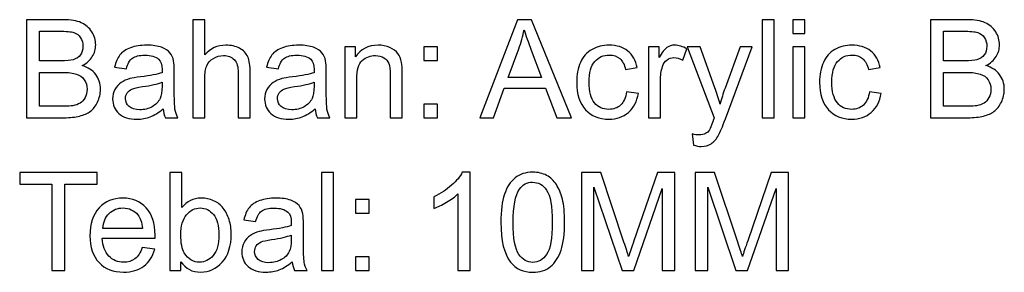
# Model space of a CAD drawing. Header units: millimetres. Extents: x -325 to 1028, y -317 to 152.
# Tile 2 of 3: x 380 to 691, y 12 to 92. Entities that reach past the tile are written whole.
import ezdxf

# ---------------------------------------------------------------- set-up
doc = ezdxf.new("R2010")
doc.units = ezdxf.units.MM
doc.header["$MEASUREMENT"] = 0
doc.layers.add('VISIBLE', color=7, linetype='Continuous')

msp = doc.modelspace()

# ---------------------------------------------------------------- linework, layer by layer
at = {"layer": 'VISIBLE', "color": 250}
for points, knots in [([(382.2889, 61.0877), (382.2889, 61.0877), (382.2889, 91.9789), (382.2889, 91.9789), (382.2889, 91.9789), (393.8803, 91.9789), (393.8803, 91.9789), (396.2388, 91.9789), (398.13, 91.6697), (399.5609, 91.0441), (400.9847, 90.4185), (402.0993, 89.4549), (402.9046, 88.1534), (403.7172, 86.8591), (404.1198, 85.5001), (404.1198, 84.0763), (404.1198, 82.7604), (403.7603, 81.5164), (403.0484, 80.3515), (402.3365, 79.1867), (401.2579, 78.2447), (399.8126, 77.5256), (401.6822, 76.9791), (403.1203, 76.0443), (404.1198, 74.7212), (405.1265, 73.4053), (405.6299, 71.845), (405.6299, 70.0473), (405.6299, 68.5948), (405.3207, 67.2501), (404.7095, 66.0061), (404.0983, 64.7621), (403.3432, 63.8058), (402.4444, 63.1299), (401.5456, 62.4611), (400.4166, 61.9506), (399.0648, 61.6054), (397.7057, 61.2603), (396.0447, 61.0877), (394.0744, 61.0877), (394.0744, 61.0877), (382.2889, 61.0877), (382.2889, 61.0877)], [0, 0, 0, 0, 0.07142857, 0.07142857, 0.07142857, 0.14285714, 0.14285714, 0.14285714, 0.21428571, 0.21428571, 0.21428571, 0.28571429, 0.28571429, 0.28571429, 0.35714286, 0.35714286, 0.35714286, 0.42857143, 0.42857143, 0.42857143, 0.5, 0.5, 0.5, 0.57142857, 0.57142857, 0.57142857, 0.64285714, 0.64285714, 0.64285714, 0.71428571, 0.71428571, 0.71428571, 0.78571429, 0.78571429, 0.78571429, 0.85714286, 0.85714286, 0.85714286, 0.92857143, 0.92857143, 0.92857143, 1, 1, 1, 1]), ([(434.7593, 61.0877), (434.7593, 61.0877), (434.7593, 91.9789), (434.7593, 91.9789), (434.7593, 91.9789), (438.556, 91.9789), (438.556, 91.9789), (438.556, 91.9789), (438.556, 80.8621), (438.556, 80.8621), (440.3177, 82.9258), (442.5396, 83.9541), (445.2289, 83.9541), (446.8756, 83.9541), (448.3066, 83.6305), (449.529, 82.9761), (450.7442, 82.3218), (451.6143, 81.423), (452.1392, 80.2724), (452.6641, 79.1219), (452.923, 77.4465), (452.923, 75.2605), (452.923, 75.2605), (452.923, 61.0877), (452.923, 61.0877), (452.923, 61.0877), (449.1263, 61.0877), (449.1263, 61.0877), (449.1263, 61.0877), (449.1263, 75.2462), (449.1263, 75.2462), (449.1263, 77.1373), (448.7164, 78.5179), (447.9039, 79.3808), (447.0841, 80.2437), (445.9336, 80.6751), (444.438, 80.6751), (443.3234, 80.6751), (442.2736, 80.3875), (441.2885, 79.805), (440.3033, 79.2226), (439.6058, 78.4316), (439.1816, 77.4321), (438.7645, 76.4398), (438.556, 75.0664), (438.556, 73.3119), (438.556, 73.3119), (438.556, 61.0877), (438.556, 61.0877), (438.556, 61.0877), (434.7593, 61.0877), (434.7593, 61.0877)], [0, 0, 0, 0, 0.05882353, 0.05882353, 0.05882353, 0.11764706, 0.11764706, 0.11764706, 0.17647059, 0.17647059, 0.17647059, 0.23529412, 0.23529412, 0.23529412, 0.29411765, 0.29411765, 0.29411765, 0.35294118, 0.35294118, 0.35294118, 0.41176471, 0.41176471, 0.41176471, 0.47058824, 0.47058824, 0.47058824, 0.52941176, 0.52941176, 0.52941176, 0.58823529, 0.58823529, 0.58823529, 0.64705882, 0.64705882, 0.64705882, 0.70588235, 0.70588235, 0.70588235, 0.76470588, 0.76470588, 0.76470588, 0.82352941, 0.82352941, 0.82352941, 0.88235294, 0.88235294, 0.88235294, 0.94117647, 0.94117647, 0.94117647, 1, 1, 1, 1]), ([(525.4267, 61.0877), (525.4267, 61.0877), (537.2769, 91.9789), (537.2769, 91.9789), (537.2769, 91.9789), (541.7711, 91.9789), (541.7711, 91.9789), (541.7711, 91.9789), (554.3476, 61.0877), (554.3476, 61.0877), (554.3476, 61.0877), (549.6952, 61.0877), (549.6952, 61.0877), (549.6952, 61.0877), (546.1215, 70.45), (546.1215, 70.45), (546.1215, 70.45), (533.1135, 70.45), (533.1135, 70.45), (533.1135, 70.45), (529.7627, 61.0877), (529.7627, 61.0877), (529.7627, 61.0877), (525.4267, 61.0877), (525.4267, 61.0877)], [0, 0, 0, 0, 0.125, 0.125, 0.125, 0.25, 0.25, 0.25, 0.375, 0.375, 0.375, 0.5, 0.5, 0.5, 0.625, 0.625, 0.625, 0.75, 0.75, 0.75, 0.875, 0.875, 0.875, 1, 1, 1, 1]), ([(614.5409, 61.0877), (614.5409, 61.0877), (614.5409, 91.9789), (614.5409, 91.9789), (614.5409, 91.9789), (618.3376, 91.9789), (618.3376, 91.9789), (618.3376, 91.9789), (618.3376, 61.0877), (618.3376, 61.0877), (618.3376, 61.0877), (614.5409, 61.0877), (614.5409, 61.0877)], [0, 0, 0, 0, 0.25, 0.25, 0.25, 0.5, 0.5, 0.5, 0.75, 0.75, 0.75, 1, 1, 1, 1]), ([(624.2124, 87.6645), (624.2124, 87.6645), (624.2124, 91.9789), (624.2124, 91.9789), (624.2124, 91.9789), (628.0091, 91.9789), (628.0091, 91.9789), (628.0091, 91.9789), (628.0091, 87.6645), (628.0091, 87.6645), (628.0091, 87.6645), (624.2124, 87.6645), (624.2124, 87.6645)], [0, 0, 0, 0, 0.25, 0.25, 0.25, 0.5, 0.5, 0.5, 0.75, 0.75, 0.75, 1, 1, 1, 1]), ([(667.6586, 61.0877), (667.6586, 61.0877), (667.6586, 91.9789), (667.6586, 91.9789), (667.6586, 91.9789), (679.25, 91.9789), (679.25, 91.9789), (681.6085, 91.9789), (683.4997, 91.6697), (684.9306, 91.0441), (686.3544, 90.4185), (687.469, 89.4549), (688.2743, 88.1534), (689.0869, 86.8591), (689.4895, 85.5001), (689.4895, 84.0763), (689.4895, 82.7604), (689.13, 81.5164), (688.4181, 80.3515), (687.7062, 79.1867), (686.6276, 78.2447), (685.1823, 77.5256), (687.0519, 76.9791), (688.49, 76.0443), (689.4895, 74.7212), (690.4962, 73.4053), (690.9996, 71.845), (690.9996, 70.0473), (690.9996, 68.5948), (690.6904, 67.2501), (690.0792, 66.0061), (689.468, 64.7621), (688.7129, 63.8058), (687.8141, 63.1299), (686.9153, 62.4611), (685.7863, 61.9506), (684.4345, 61.6054), (683.0754, 61.2603), (681.4144, 61.0877), (679.4441, 61.0877), (679.4441, 61.0877), (667.6586, 61.0877), (667.6586, 61.0877)], [0, 0, 0, 0, 0.07142857, 0.07142857, 0.07142857, 0.14285714, 0.14285714, 0.14285714, 0.21428571, 0.21428571, 0.21428571, 0.28571429, 0.28571429, 0.28571429, 0.35714286, 0.35714286, 0.35714286, 0.42857143, 0.42857143, 0.42857143, 0.5, 0.5, 0.5, 0.57142857, 0.57142857, 0.57142857, 0.64285714, 0.64285714, 0.64285714, 0.71428571, 0.71428571, 0.71428571, 0.78571429, 0.78571429, 0.78571429, 0.85714286, 0.85714286, 0.85714286, 0.92857143, 0.92857143, 0.92857143, 1, 1, 1, 1]), ([(386.3876, 78.9925), (386.3876, 78.9925), (393.0678, 78.9925), (393.0678, 78.9925), (394.8798, 78.9925), (396.1813, 79.1147), (396.9651, 79.352), (398.0078, 79.6612), (398.7915, 80.179), (399.3165, 80.898), (399.8414, 81.6171), (400.1074, 82.5159), (400.1074, 83.6017), (400.1074, 84.63), (399.8629, 85.536), (399.3668, 86.3126), (398.8778, 87.0964), (398.1731, 87.6357), (397.2599, 87.9233), (396.3467, 88.211), (394.7791, 88.3548), (392.5644, 88.3548), (392.5644, 88.3548), (386.3876, 88.3548), (386.3876, 88.3548), (386.3876, 88.3548), (386.3876, 78.9925), (386.3876, 78.9925)], [0, 0, 0, 0, 0.11111111, 0.11111111, 0.11111111, 0.22222222, 0.22222222, 0.22222222, 0.33333333, 0.33333333, 0.33333333, 0.44444444, 0.44444444, 0.44444444, 0.55555556, 0.55555556, 0.55555556, 0.66666667, 0.66666667, 0.66666667, 0.77777778, 0.77777778, 0.77777778, 0.88888889, 0.88888889, 0.88888889, 1, 1, 1, 1]), ([(534.3144, 73.7721), (534.3144, 73.7721), (544.8415, 73.7721), (544.8415, 73.7721), (544.8415, 73.7721), (541.6201, 82.3362), (541.6201, 82.3362), (540.6494, 84.9392), (539.9159, 87.0892), (539.4054, 88.7862), (538.9811, 86.7728), (538.4131, 84.7954), (537.7012, 82.8395), (537.7012, 82.8395), (534.3144, 73.7721), (534.3144, 73.7721)], [0, 0, 0, 0, 0.2, 0.2, 0.2, 0.4, 0.4, 0.4, 0.6, 0.6, 0.6, 0.8, 0.8, 0.8, 1, 1, 1, 1]), ([(671.7573, 78.9925), (671.7573, 78.9925), (678.4375, 78.9925), (678.4375, 78.9925), (680.2495, 78.9925), (681.551, 79.1147), (682.3348, 79.352), (683.3775, 79.6612), (684.1612, 80.179), (684.6862, 80.898), (685.2111, 81.6171), (685.4771, 82.5159), (685.4771, 83.6017), (685.4771, 84.63), (685.2326, 85.536), (684.7365, 86.3126), (684.2475, 87.0964), (683.5428, 87.6357), (682.6296, 87.9233), (681.7164, 88.211), (680.1488, 88.3548), (677.9341, 88.3548), (677.9341, 88.3548), (671.7573, 88.3548), (671.7573, 88.3548), (671.7573, 88.3548), (671.7573, 78.9925), (671.7573, 78.9925)], [0, 0, 0, 0, 0.11111111, 0.11111111, 0.11111111, 0.22222222, 0.22222222, 0.22222222, 0.33333333, 0.33333333, 0.33333333, 0.44444444, 0.44444444, 0.44444444, 0.55555556, 0.55555556, 0.55555556, 0.66666667, 0.66666667, 0.66666667, 0.77777778, 0.77777778, 0.77777778, 0.88888889, 0.88888889, 0.88888889, 1, 1, 1, 1]), ([(425.3899, 63.8921), (423.9805, 62.6912), (422.6214, 61.8499), (421.3199, 61.3538), (420.0184, 60.8576), (418.6234, 60.6131), (417.1278, 60.6131), (414.6686, 60.6131), (412.7774, 61.2099), (411.4543, 62.4108), (410.1312, 63.6044), (409.4697, 65.1361), (409.4697, 66.9984), (409.4697, 68.0914), (409.7214, 69.0909), (410.2175, 69.997), (410.7209, 70.903), (411.3752, 71.6221), (412.1806, 72.1685), (412.9931, 72.715), (413.8991, 73.1321), (414.913, 73.4125), (415.6609, 73.6067), (416.7898, 73.7936), (418.2927, 73.9806), (421.3559, 74.3401), (423.621, 74.7788), (425.0663, 75.2821), (425.0807, 75.7998), (425.0879, 76.1306), (425.0879, 76.2672), (425.0879, 77.806), (424.7283, 78.8918), (424.0092, 79.5246), (423.0385, 80.3803), (421.5932, 80.8046), (419.6805, 80.8046), (417.89, 80.8046), (416.5669, 80.4882), (415.7184, 79.8626), (414.8627, 79.237), (414.2371, 78.1296), (413.8272, 76.5333), (413.8272, 76.5333), (410.1168, 77.051), (410.1168, 77.051), (410.4548, 78.6402), (411.0085, 79.9273), (411.7851, 80.9052), (412.5617, 81.8832), (413.6834, 82.631), (415.1503, 83.1631), (416.61, 83.688), (418.3142, 83.9541), (420.2413, 83.9541), (422.1541, 83.9541), (423.7144, 83.7312), (424.9153, 83.2781), (426.1089, 82.8251), (426.9934, 82.2643), (427.5543, 81.5811), (428.1151, 80.898), (428.5106, 80.0352), (428.7407, 78.9925), (428.863, 78.3453), (428.9277, 77.1804), (428.9277, 75.505), (428.9277, 75.505), (428.9277, 70.4715), (428.9277, 70.4715), (428.9277, 66.9553), (429.0068, 64.7334), (429.165, 63.7914), (429.316, 62.8494), (429.6324, 61.9506), (430.0926, 61.0877), (430.0926, 61.0877), (426.1233, 61.0877), (426.1233, 61.0877), (425.7422, 61.8859), (425.4977, 62.8207), (425.3899, 63.8921)], [0, 0, 0, 0, 0.03703704, 0.03703704, 0.03703704, 0.07407407, 0.07407407, 0.07407407, 0.11111111, 0.11111111, 0.11111111, 0.14814815, 0.14814815, 0.14814815, 0.18518519, 0.18518519, 0.18518519, 0.22222222, 0.22222222, 0.22222222, 0.25925926, 0.25925926, 0.25925926, 0.2962963, 0.2962963, 0.2962963, 0.33333333, 0.33333333, 0.33333333, 0.37037037, 0.37037037, 0.37037037, 0.40740741, 0.40740741, 0.40740741, 0.44444444, 0.44444444, 0.44444444, 0.48148148, 0.48148148, 0.48148148, 0.51851852, 0.51851852, 0.51851852, 0.55555556, 0.55555556, 0.55555556, 0.59259259, 0.59259259, 0.59259259, 0.62962963, 0.62962963, 0.62962963, 0.66666667, 0.66666667, 0.66666667, 0.7037037, 0.7037037, 0.7037037, 0.74074074, 0.74074074, 0.74074074, 0.77777778, 0.77777778, 0.77777778, 0.81481481, 0.81481481, 0.81481481, 0.85185185, 0.85185185, 0.85185185, 0.88888889, 0.88888889, 0.88888889, 0.92592593, 0.92592593, 0.92592593, 0.96296296, 0.96296296, 0.96296296, 1, 1, 1, 1]), ([(473.3805, 63.8921), (471.9711, 62.6912), (470.612, 61.8499), (469.3105, 61.3538), (468.009, 60.8576), (466.614, 60.6131), (465.1184, 60.6131), (462.6592, 60.6131), (460.768, 61.2099), (459.4449, 62.4108), (458.1218, 63.6044), (457.4603, 65.1361), (457.4603, 66.9984), (457.4603, 68.0914), (457.712, 69.0909), (458.2081, 69.997), (458.7115, 70.903), (459.3658, 71.6221), (460.1712, 72.1685), (460.9837, 72.715), (461.8897, 73.1321), (462.9036, 73.4125), (463.6515, 73.6067), (464.7804, 73.7936), (466.2833, 73.9806), (469.3465, 74.3401), (471.6116, 74.7788), (473.0569, 75.2821), (473.0713, 75.7998), (473.0785, 76.1306), (473.0785, 76.2672), (473.0785, 77.806), (472.7189, 78.8918), (471.9998, 79.5246), (471.0291, 80.3803), (469.5838, 80.8046), (467.6711, 80.8046), (465.8806, 80.8046), (464.5575, 80.4882), (463.709, 79.8626), (462.8533, 79.237), (462.2277, 78.1296), (461.8178, 76.5333), (461.8178, 76.5333), (458.1074, 77.051), (458.1074, 77.051), (458.4454, 78.6402), (458.9991, 79.9273), (459.7757, 80.9052), (460.5523, 81.8832), (461.674, 82.631), (463.1409, 83.1631), (464.6006, 83.688), (466.3048, 83.9541), (468.2319, 83.9541), (470.1447, 83.9541), (471.705, 83.7312), (472.9059, 83.2781), (474.0995, 82.8251), (474.984, 82.2643), (475.5449, 81.5811), (476.1057, 80.898), (476.5012, 80.0352), (476.7313, 78.9925), (476.8536, 78.3453), (476.9183, 77.1804), (476.9183, 75.505), (476.9183, 75.505), (476.9183, 70.4715), (476.9183, 70.4715), (476.9183, 66.9553), (476.9974, 64.7334), (477.1556, 63.7914), (477.3066, 62.8494), (477.623, 61.9506), (478.0832, 61.0877), (478.0832, 61.0877), (474.1139, 61.0877), (474.1139, 61.0877), (473.7328, 61.8859), (473.4883, 62.8207), (473.3805, 63.8921)], [0, 0, 0, 0, 0.03703704, 0.03703704, 0.03703704, 0.07407407, 0.07407407, 0.07407407, 0.11111111, 0.11111111, 0.11111111, 0.14814815, 0.14814815, 0.14814815, 0.18518519, 0.18518519, 0.18518519, 0.22222222, 0.22222222, 0.22222222, 0.25925926, 0.25925926, 0.25925926, 0.2962963, 0.2962963, 0.2962963, 0.33333333, 0.33333333, 0.33333333, 0.37037037, 0.37037037, 0.37037037, 0.40740741, 0.40740741, 0.40740741, 0.44444444, 0.44444444, 0.44444444, 0.48148148, 0.48148148, 0.48148148, 0.51851852, 0.51851852, 0.51851852, 0.55555556, 0.55555556, 0.55555556, 0.59259259, 0.59259259, 0.59259259, 0.62962963, 0.62962963, 0.62962963, 0.66666667, 0.66666667, 0.66666667, 0.7037037, 0.7037037, 0.7037037, 0.74074074, 0.74074074, 0.74074074, 0.77777778, 0.77777778, 0.77777778, 0.81481481, 0.81481481, 0.81481481, 0.85185185, 0.85185185, 0.85185185, 0.88888889, 0.88888889, 0.88888889, 0.92592593, 0.92592593, 0.92592593, 0.96296296, 0.96296296, 0.96296296, 1, 1, 1, 1]), ([(482.7499, 61.0877), (482.7499, 61.0877), (482.7499, 83.4795), (482.7499, 83.4795), (482.7499, 83.4795), (486.1583, 83.4795), (486.1583, 83.4795), (486.1583, 83.4795), (486.1583, 80.3012), (486.1583, 80.3012), (487.7978, 82.7388), (490.1707, 83.9541), (493.2699, 83.9541), (494.6217, 83.9541), (495.8585, 83.7096), (496.9875, 83.2278), (498.1164, 82.746), (498.9649, 82.1061), (499.5258, 81.3223), (500.0866, 80.5385), (500.4821, 79.6037), (500.705, 78.5251), (500.8417, 77.8204), (500.9136, 76.5908), (500.9136, 74.8363), (500.9136, 74.8363), (500.9136, 61.0877), (500.9136, 61.0877), (500.9136, 61.0877), (497.1169, 61.0877), (497.1169, 61.0877), (497.1169, 61.0877), (497.1169, 74.6925), (497.1169, 74.6925), (497.1169, 76.2385), (496.9731, 77.3962), (496.6783, 78.1584), (496.3834, 78.9206), (495.8585, 79.5318), (495.1107, 79.992), (494.3629, 80.445), (493.4784, 80.6751), (492.4717, 80.6751), (490.861, 80.6751), (489.4732, 80.1646), (488.3011, 79.1363), (487.129, 78.1152), (486.5466, 76.1666), (486.5466, 73.3047), (486.5466, 73.3047), (486.5466, 61.0877), (486.5466, 61.0877), (486.5466, 61.0877), (482.7499, 61.0877), (482.7499, 61.0877)], [0, 0, 0, 0, 0.05555556, 0.05555556, 0.05555556, 0.11111111, 0.11111111, 0.11111111, 0.16666667, 0.16666667, 0.16666667, 0.22222222, 0.22222222, 0.22222222, 0.27777778, 0.27777778, 0.27777778, 0.33333333, 0.33333333, 0.33333333, 0.38888889, 0.38888889, 0.38888889, 0.44444444, 0.44444444, 0.44444444, 0.5, 0.5, 0.5, 0.55555556, 0.55555556, 0.55555556, 0.61111111, 0.61111111, 0.61111111, 0.66666667, 0.66666667, 0.66666667, 0.72222222, 0.72222222, 0.72222222, 0.77777778, 0.77777778, 0.77777778, 0.83333333, 0.83333333, 0.83333333, 0.88888889, 0.88888889, 0.88888889, 0.94444444, 0.94444444, 0.94444444, 1, 1, 1, 1]), ([(571.7419, 69.2851), (571.7419, 69.2851), (575.4523, 68.7673), (575.4523, 68.7673), (575.0424, 66.2147), (574.0069, 64.2228), (572.3315, 62.7775), (570.6561, 61.3322), (568.5923, 60.6131), (566.1547, 60.6131), (563.0987, 60.6131), (560.6394, 61.6126), (558.7842, 63.6116), (556.9219, 65.6106), (555.9943, 68.4725), (555.9943, 72.1973), (555.9943, 74.6134), (556.3969, 76.7202), (557.1951, 78.5323), (557.9933, 80.3372), (559.2085, 81.6962), (560.848, 82.595), (562.4803, 83.5011), (564.2564, 83.9541), (566.1835, 83.9541), (568.6067, 83.9541), (570.5985, 83.3429), (572.1373, 82.1133), (573.6833, 80.8837), (574.6757, 79.1363), (575.1071, 76.8784), (575.1071, 76.8784), (571.4399, 76.3176), (571.4399, 76.3176), (571.0875, 77.8204), (570.4691, 78.9494), (569.5703, 79.7116), (568.6786, 80.4666), (567.6, 80.8477), (566.3345, 80.8477), (564.4217, 80.8477), (562.8686, 80.1646), (561.6677, 78.7984), (560.4741, 77.4249), (559.8772, 75.2677), (559.8772, 72.3052), (559.8772, 69.2995), (560.4525, 67.1207), (561.603, 65.7616), (562.7607, 64.4026), (564.2635, 63.7195), (566.1116, 63.7195), (567.6072, 63.7195), (568.8512, 64.1725), (569.8435, 65.0857), (570.843, 65.9917), (571.4758, 67.3939), (571.7419, 69.2851)], [0, 0, 0, 0, 0.05263158, 0.05263158, 0.05263158, 0.10526316, 0.10526316, 0.10526316, 0.15789474, 0.15789474, 0.15789474, 0.21052632, 0.21052632, 0.21052632, 0.26315789, 0.26315789, 0.26315789, 0.31578947, 0.31578947, 0.31578947, 0.36842105, 0.36842105, 0.36842105, 0.42105263, 0.42105263, 0.42105263, 0.47368421, 0.47368421, 0.47368421, 0.52631579, 0.52631579, 0.52631579, 0.57894737, 0.57894737, 0.57894737, 0.63157895, 0.63157895, 0.63157895, 0.68421053, 0.68421053, 0.68421053, 0.73684211, 0.73684211, 0.73684211, 0.78947368, 0.78947368, 0.78947368, 0.84210526, 0.84210526, 0.84210526, 0.89473684, 0.89473684, 0.89473684, 0.94736842, 0.94736842, 0.94736842, 1, 1, 1, 1]), ([(578.645, 61.0877), (578.645, 61.0877), (578.645, 83.4795), (578.645, 83.4795), (578.645, 83.4795), (582.0534, 83.4795), (582.0534, 83.4795), (582.0534, 83.4795), (582.0534, 80.0495), (582.0534, 80.0495), (582.9234, 81.6387), (583.7288, 82.6885), (584.4694, 83.1919), (585.2101, 83.7024), (586.0226, 83.9541), (586.9071, 83.9541), (588.187, 83.9541), (589.4885, 83.5514), (590.8116, 82.7532), (590.8116, 82.7532), (589.4598, 79.2514), (589.4598, 79.2514), (588.5393, 79.7691), (587.6189, 80.028), (586.6985, 80.028), (585.8716, 80.028), (585.131, 79.7763), (584.4766, 79.2801), (583.8223, 78.784), (583.3549, 78.0937), (583.0744, 77.2092), (582.6502, 75.8646), (582.4416, 74.3905), (582.4416, 72.7869), (582.4416, 72.7869), (582.4416, 61.0877), (582.4416, 61.0877), (582.4416, 61.0877), (578.645, 61.0877), (578.645, 61.0877)], [0, 0, 0, 0, 0.07692308, 0.07692308, 0.07692308, 0.15384615, 0.15384615, 0.15384615, 0.23076923, 0.23076923, 0.23076923, 0.30769231, 0.30769231, 0.30769231, 0.38461538, 0.38461538, 0.38461538, 0.46153846, 0.46153846, 0.46153846, 0.53846154, 0.53846154, 0.53846154, 0.61538462, 0.61538462, 0.61538462, 0.69230769, 0.69230769, 0.69230769, 0.76923077, 0.76923077, 0.76923077, 0.84615385, 0.84615385, 0.84615385, 0.92307692, 0.92307692, 0.92307692, 1, 1, 1, 1]), ([(648.4235, 69.2851), (648.4235, 69.2851), (652.1339, 68.7673), (652.1339, 68.7673), (651.724, 66.2147), (650.6885, 64.2228), (649.0131, 62.7775), (647.3377, 61.3322), (645.2739, 60.6131), (642.8363, 60.6131), (639.7803, 60.6131), (637.321, 61.6126), (635.4658, 63.6116), (633.6035, 65.6106), (632.6759, 68.4725), (632.6759, 72.1973), (632.6759, 74.6134), (633.0785, 76.7202), (633.8767, 78.5323), (634.6749, 80.3372), (635.8901, 81.6962), (637.5296, 82.595), (639.1619, 83.5011), (640.938, 83.9541), (642.8651, 83.9541), (645.2883, 83.9541), (647.2801, 83.3429), (648.8189, 82.1133), (650.3649, 80.8837), (651.3573, 79.1363), (651.7887, 76.8784), (651.7887, 76.8784), (648.1215, 76.3176), (648.1215, 76.3176), (647.7691, 77.8204), (647.1507, 78.9494), (646.2519, 79.7116), (645.3602, 80.4666), (644.2816, 80.8477), (643.0161, 80.8477), (641.1033, 80.8477), (639.5502, 80.1646), (638.3493, 78.7984), (637.1557, 77.4249), (636.5588, 75.2677), (636.5588, 72.3052), (636.5588, 69.2995), (637.1341, 67.1207), (638.2846, 65.7616), (639.4423, 64.4026), (640.9451, 63.7195), (642.7932, 63.7195), (644.2888, 63.7195), (645.5328, 64.1725), (646.5251, 65.0857), (647.5246, 65.9917), (648.1574, 67.3939), (648.4235, 69.2851)], [0, 0, 0, 0, 0.05263158, 0.05263158, 0.05263158, 0.10526316, 0.10526316, 0.10526316, 0.15789474, 0.15789474, 0.15789474, 0.21052632, 0.21052632, 0.21052632, 0.26315789, 0.26315789, 0.26315789, 0.31578947, 0.31578947, 0.31578947, 0.36842105, 0.36842105, 0.36842105, 0.42105263, 0.42105263, 0.42105263, 0.47368421, 0.47368421, 0.47368421, 0.52631579, 0.52631579, 0.52631579, 0.57894737, 0.57894737, 0.57894737, 0.63157895, 0.63157895, 0.63157895, 0.68421053, 0.68421053, 0.68421053, 0.73684211, 0.73684211, 0.73684211, 0.78947368, 0.78947368, 0.78947368, 0.84210526, 0.84210526, 0.84210526, 0.89473684, 0.89473684, 0.89473684, 0.94736842, 0.94736842, 0.94736842, 1, 1, 1, 1]), ([(507.7807, 79.1651), (507.7807, 79.1651), (507.7807, 83.4795), (507.7807, 83.4795), (507.7807, 83.4795), (512.0951, 83.4795), (512.0951, 83.4795), (512.0951, 83.4795), (512.0951, 79.1651), (512.0951, 79.1651), (512.0951, 79.1651), (507.7807, 79.1651), (507.7807, 79.1651)], [0, 0, 0, 0, 0.25, 0.25, 0.25, 0.5, 0.5, 0.5, 0.75, 0.75, 0.75, 1, 1, 1, 1]), ([(592.8825, 52.4805), (592.8825, 52.4805), (592.4511, 55.9895), (592.4511, 55.9895), (593.2852, 55.7666), (594.0043, 55.6515), (594.6227, 55.6515), (595.4712, 55.6515), (596.1471, 55.7954), (596.6505, 56.0758), (597.161, 56.3562), (597.5781, 56.7517), (597.9016, 57.2551), (598.1389, 57.6362), (598.5272, 58.5782), (599.0593, 60.0882), (599.1312, 60.2967), (599.2391, 60.6059), (599.3973, 61.0158), (599.3973, 61.0158), (590.8979, 83.4795), (590.8979, 83.4795), (590.8979, 83.4795), (594.9535, 83.4795), (594.9535, 83.4795), (594.9535, 83.4795), (599.6274, 70.5506), (599.6274, 70.5506), (600.2386, 68.9184), (600.7779, 67.1926), (601.2597, 65.3805), (601.6983, 67.0847), (602.216, 68.7673), (602.8201, 70.4212), (602.8201, 70.4212), (607.5947, 83.4795), (607.5947, 83.4795), (607.5947, 83.4795), (611.3842, 83.4795), (611.3842, 83.4795), (611.3842, 83.4795), (602.9207, 60.6994), (602.9207, 60.6994), (602.0075, 58.2474), (601.2956, 56.5648), (600.7851, 55.6372), (600.1092, 54.3932), (599.3326, 53.48), (598.4625, 52.8975), (597.5852, 52.3151), (596.5426, 52.0274), (595.3346, 52.0274), (594.6011, 52.0274), (593.7814, 52.1784), (592.8825, 52.4805)], [0, 0, 0, 0, 0.05555556, 0.05555556, 0.05555556, 0.11111111, 0.11111111, 0.11111111, 0.16666667, 0.16666667, 0.16666667, 0.22222222, 0.22222222, 0.22222222, 0.27777778, 0.27777778, 0.27777778, 0.33333333, 0.33333333, 0.33333333, 0.38888889, 0.38888889, 0.38888889, 0.44444444, 0.44444444, 0.44444444, 0.5, 0.5, 0.5, 0.55555556, 0.55555556, 0.55555556, 0.61111111, 0.61111111, 0.61111111, 0.66666667, 0.66666667, 0.66666667, 0.72222222, 0.72222222, 0.72222222, 0.77777778, 0.77777778, 0.77777778, 0.83333333, 0.83333333, 0.83333333, 0.88888889, 0.88888889, 0.88888889, 0.94444444, 0.94444444, 0.94444444, 1, 1, 1, 1]), ([(624.2124, 61.0877), (624.2124, 61.0877), (624.2124, 83.4795), (624.2124, 83.4795), (624.2124, 83.4795), (628.0091, 83.4795), (628.0091, 83.4795), (628.0091, 83.4795), (628.0091, 61.0877), (628.0091, 61.0877), (628.0091, 61.0877), (624.2124, 61.0877), (624.2124, 61.0877)], [0, 0, 0, 0, 0.25, 0.25, 0.25, 0.5, 0.5, 0.5, 0.75, 0.75, 0.75, 1, 1, 1, 1]), ([(386.3876, 64.7118), (386.3876, 64.7118), (394.0816, 64.7118), (394.0816, 64.7118), (395.4047, 64.7118), (396.3323, 64.7621), (396.8716, 64.8628), (397.8064, 65.0282), (398.5974, 65.3086), (399.2302, 65.7041), (399.8629, 66.0996), (400.3807, 66.6749), (400.7905, 67.4299), (401.2004, 68.1849), (401.4018, 69.055), (401.4018, 70.0401), (401.4018, 71.1978), (401.1069, 72.1973), (400.5101, 73.053), (399.9205, 73.9087), (399.1007, 74.5055), (398.0509, 74.8507), (397.0082, 75.1958), (395.4982, 75.3684), (393.5351, 75.3684), (393.5351, 75.3684), (386.3876, 75.3684), (386.3876, 75.3684), (386.3876, 75.3684), (386.3876, 64.7118), (386.3876, 64.7118)], [0, 0, 0, 0, 0.1, 0.1, 0.1, 0.2, 0.2, 0.2, 0.3, 0.3, 0.3, 0.4, 0.4, 0.4, 0.5, 0.5, 0.5, 0.6, 0.6, 0.6, 0.7, 0.7, 0.7, 0.8, 0.8, 0.8, 0.9, 0.9, 0.9, 1, 1, 1, 1]), ([(671.7573, 64.7118), (671.7573, 64.7118), (679.4513, 64.7118), (679.4513, 64.7118), (680.7744, 64.7118), (681.702, 64.7621), (682.2413, 64.8628), (683.1761, 65.0282), (683.9671, 65.3086), (684.5999, 65.7041), (685.2326, 66.0996), (685.7504, 66.6749), (686.1602, 67.4299), (686.5701, 68.1849), (686.7715, 69.055), (686.7715, 70.0401), (686.7715, 71.1978), (686.4766, 72.1973), (685.8798, 73.053), (685.2902, 73.9087), (684.4704, 74.5055), (683.4206, 74.8507), (682.3779, 75.1958), (680.8679, 75.3684), (678.9048, 75.3684), (678.9048, 75.3684), (671.7573, 75.3684), (671.7573, 75.3684), (671.7573, 75.3684), (671.7573, 64.7118), (671.7573, 64.7118)], [0, 0, 0, 0, 0.1, 0.1, 0.1, 0.2, 0.2, 0.2, 0.3, 0.3, 0.3, 0.4, 0.4, 0.4, 0.5, 0.5, 0.5, 0.6, 0.6, 0.6, 0.7, 0.7, 0.7, 0.8, 0.8, 0.8, 0.9, 0.9, 0.9, 1, 1, 1, 1]), ([(425.0879, 72.3052), (423.7072, 71.7443), (421.6363, 71.2697), (418.8751, 70.8814), (417.3075, 70.6585), (416.2002, 70.4068), (415.553, 70.1264), (414.9058, 69.846), (414.4097, 69.4361), (414.0573, 68.904), (413.705, 68.3647), (413.5252, 67.7678), (413.5252, 67.1063), (413.5252, 66.1068), (413.9063, 65.2655), (414.6757, 64.5968), (415.4451, 63.928), (416.5669, 63.5901), (418.041, 63.5901), (419.5007, 63.5901), (420.8022, 63.9064), (421.9455, 64.5464), (423.0817, 65.1792), (423.923, 66.0493), (424.4551, 67.1494), (424.8649, 68.0051), (425.0663, 69.2635), (425.0663, 70.9246), (425.0663, 70.9246), (425.0879, 72.3052), (425.0879, 72.3052)], [0, 0, 0, 0, 0.1, 0.1, 0.1, 0.2, 0.2, 0.2, 0.3, 0.3, 0.3, 0.4, 0.4, 0.4, 0.5, 0.5, 0.5, 0.6, 0.6, 0.6, 0.7, 0.7, 0.7, 0.8, 0.8, 0.8, 0.9, 0.9, 0.9, 1, 1, 1, 1]), ([(473.0785, 72.3052), (471.6978, 71.7443), (469.6269, 71.2697), (466.8657, 70.8814), (465.2981, 70.6585), (464.1908, 70.4068), (463.5436, 70.1264), (462.8964, 69.846), (462.4003, 69.4361), (462.0479, 68.904), (461.6956, 68.3647), (461.5158, 67.7678), (461.5158, 67.1063), (461.5158, 66.1068), (461.8969, 65.2655), (462.6663, 64.5968), (463.4357, 63.928), (464.5575, 63.5901), (466.0316, 63.5901), (467.4913, 63.5901), (468.7928, 63.9064), (469.9361, 64.5464), (471.0723, 65.1792), (471.9136, 66.0493), (472.4457, 67.1494), (472.8555, 68.0051), (473.0569, 69.2635), (473.0569, 70.9246), (473.0569, 70.9246), (473.0785, 72.3052), (473.0785, 72.3052)], [0, 0, 0, 0, 0.1, 0.1, 0.1, 0.2, 0.2, 0.2, 0.3, 0.3, 0.3, 0.4, 0.4, 0.4, 0.5, 0.5, 0.5, 0.6, 0.6, 0.6, 0.7, 0.7, 0.7, 0.8, 0.8, 0.8, 0.9, 0.9, 0.9, 1, 1, 1, 1]), ([(507.7807, 61.0877), (507.7807, 61.0877), (507.7807, 65.4021), (507.7807, 65.4021), (507.7807, 65.4021), (512.0951, 65.4021), (512.0951, 65.4021), (512.0951, 65.4021), (512.0951, 61.0877), (512.0951, 61.0877), (512.0951, 61.0877), (507.7807, 61.0877), (507.7807, 61.0877)], [0, 0, 0, 0, 0.25, 0.25, 0.25, 0.5, 0.5, 0.5, 0.75, 0.75, 0.75, 1, 1, 1, 1]), ([(390.3137, 12.8885), (390.3137, 12.8885), (390.3137, 40.1556), (390.3137, 40.1556), (390.3137, 40.1556), (380.1317, 40.1556), (380.1317, 40.1556), (380.1317, 40.1556), (380.1317, 43.7797), (380.1317, 43.7797), (380.1317, 43.7797), (404.5944, 43.7797), (404.5944, 43.7797), (404.5944, 43.7797), (404.5944, 40.1556), (404.5944, 40.1556), (404.5944, 40.1556), (394.4124, 40.1556), (394.4124, 40.1556), (394.4124, 40.1556), (394.4124, 12.8885), (394.4124, 12.8885), (394.4124, 12.8885), (390.3137, 12.8885), (390.3137, 12.8885)], [0, 0, 0, 0, 0.125, 0.125, 0.125, 0.25, 0.25, 0.25, 0.375, 0.375, 0.375, 0.5, 0.5, 0.5, 0.625, 0.625, 0.625, 0.75, 0.75, 0.75, 0.875, 0.875, 0.875, 1, 1, 1, 1]), ([(431.049, 12.8885), (431.049, 12.8885), (427.5112, 12.8885), (427.5112, 12.8885), (427.5112, 12.8885), (427.5112, 43.7797), (427.5112, 43.7797), (427.5112, 43.7797), (431.3078, 43.7797), (431.3078, 43.7797), (431.3078, 43.7797), (431.3078, 32.7564), (431.3078, 32.7564), (432.9114, 34.7554), (434.9535, 35.7549), (437.4415, 35.7549), (438.8149, 35.7549), (440.1236, 35.4816), (441.3532, 34.9279), (442.5828, 34.3743), (443.5895, 33.5905), (444.3877, 32.591), (445.1787, 31.5843), (445.8043, 30.3762), (446.2501, 28.9597), (446.7031, 27.5503), (446.926, 26.0331), (446.926, 24.4224), (446.926, 20.5969), (445.9768, 17.6344), (444.0857, 15.5491), (442.1874, 13.4566), (439.9151, 12.4139), (437.2617, 12.4139), (434.6228, 12.4139), (432.5518, 13.5141), (431.049, 15.7072), (431.049, 15.7072), (431.049, 12.8885), (431.049, 12.8885)], [0, 0, 0, 0, 0.07692308, 0.07692308, 0.07692308, 0.15384615, 0.15384615, 0.15384615, 0.23076923, 0.23076923, 0.23076923, 0.30769231, 0.30769231, 0.30769231, 0.38461538, 0.38461538, 0.38461538, 0.46153846, 0.46153846, 0.46153846, 0.53846154, 0.53846154, 0.53846154, 0.61538462, 0.61538462, 0.61538462, 0.69230769, 0.69230769, 0.69230769, 0.76923077, 0.76923077, 0.76923077, 0.84615385, 0.84615385, 0.84615385, 0.92307692, 0.92307692, 0.92307692, 1, 1, 1, 1]), ([(475.4586, 12.8885), (475.4586, 12.8885), (475.4586, 43.7797), (475.4586, 43.7797), (475.4586, 43.7797), (479.2553, 43.7797), (479.2553, 43.7797), (479.2553, 43.7797), (479.2553, 12.8885), (479.2553, 12.8885), (479.2553, 12.8885), (475.4586, 12.8885), (475.4586, 12.8885)], [0, 0, 0, 0, 0.25, 0.25, 0.25, 0.5, 0.5, 0.5, 0.75, 0.75, 0.75, 1, 1, 1, 1]), ([(522.306, 12.8885), (522.306, 12.8885), (518.5093, 12.8885), (518.5093, 12.8885), (518.5093, 12.8885), (518.5093, 37.0636), (518.5093, 37.0636), (517.5961, 36.1863), (516.3953, 35.3162), (514.914, 34.4462), (513.4327, 33.5761), (512.0952, 32.9217), (510.916, 32.4903), (510.916, 32.4903), (510.916, 36.1576), (510.916, 36.1576), (513.0372, 37.1499), (514.8924, 38.3579), (516.4816, 39.7817), (518.0707, 41.1982), (519.1996, 42.5716), (519.8612, 43.9091), (519.8612, 43.9091), (522.306, 43.9091), (522.306, 43.9091), (522.306, 43.9091), (522.306, 12.8885), (522.306, 12.8885)], [0, 0, 0, 0, 0.11111111, 0.11111111, 0.11111111, 0.22222222, 0.22222222, 0.22222222, 0.33333333, 0.33333333, 0.33333333, 0.44444444, 0.44444444, 0.44444444, 0.55555556, 0.55555556, 0.55555556, 0.66666667, 0.66666667, 0.66666667, 0.77777778, 0.77777778, 0.77777778, 0.88888889, 0.88888889, 0.88888889, 1, 1, 1, 1]), ([(532.0638, 28.1327), (532.0638, 31.7784), (532.4377, 34.7266), (533.1855, 36.9557), (533.9405, 39.192), (535.0551, 40.9106), (536.5364, 42.1114), (538.0104, 43.3123), (539.8728, 43.9091), (542.1163, 43.9091), (543.7702, 43.9091), (545.2227, 43.5783), (546.4811, 42.9096), (547.7323, 42.2409), (548.7677, 41.2773), (549.5731, 40.0189), (550.3784, 38.7678), (551.0112, 37.2362), (551.4714, 35.4313), (551.9388, 33.6264), (552.1689, 31.1888), (552.1689, 28.1327), (552.1689, 24.5086), (551.795, 21.5748), (551.0543, 19.3457), (550.3137, 17.1094), (549.1992, 15.3909), (547.7179, 14.1828), (546.2438, 12.9748), (544.3742, 12.3708), (542.1163, 12.3708), (539.1466, 12.3708), (536.8096, 13.4278), (535.1126, 15.5491), (533.0776, 18.1377), (532.0638, 22.3299), (532.0638, 28.1327)], [0, 0, 0, 0, 0.08333333, 0.08333333, 0.08333333, 0.16666667, 0.16666667, 0.16666667, 0.25, 0.25, 0.25, 0.33333333, 0.33333333, 0.33333333, 0.41666667, 0.41666667, 0.41666667, 0.5, 0.5, 0.5, 0.58333333, 0.58333333, 0.58333333, 0.66666667, 0.66666667, 0.66666667, 0.75, 0.75, 0.75, 0.83333333, 0.83333333, 0.83333333, 0.91666667, 0.91666667, 0.91666667, 1, 1, 1, 1]), ([(557.4828, 12.8885), (557.4828, 12.8885), (557.4828, 43.7797), (557.4828, 43.7797), (557.4828, 43.7797), (563.6093, 43.7797), (563.6093, 43.7797), (563.6093, 43.7797), (570.915, 21.9128), (570.915, 21.9128), (571.5909, 19.8778), (572.0799, 18.3534), (572.3891, 17.3395), (572.7414, 18.4613), (573.2951, 20.1151), (574.043, 22.2939), (574.043, 22.2939), (581.4781, 43.7797), (581.4781, 43.7797), (581.4781, 43.7797), (586.9502, 43.7797), (586.9502, 43.7797), (586.9502, 43.7797), (586.9502, 12.8885), (586.9502, 12.8885), (586.9502, 12.8885), (583.0241, 12.8885), (583.0241, 12.8885), (583.0241, 12.8885), (583.0241, 38.7318), (583.0241, 38.7318), (583.0241, 38.7318), (574.007, 12.8885), (574.007, 12.8885), (574.007, 12.8885), (570.3254, 12.8885), (570.3254, 12.8885), (570.3254, 12.8885), (561.4089, 39.2064), (561.4089, 39.2064), (561.4089, 39.2064), (561.4089, 12.8885), (561.4089, 12.8885), (561.4089, 12.8885), (557.4828, 12.8885), (557.4828, 12.8885)], [0, 0, 0, 0, 0.06666667, 0.06666667, 0.06666667, 0.13333333, 0.13333333, 0.13333333, 0.2, 0.2, 0.2, 0.26666667, 0.26666667, 0.26666667, 0.33333333, 0.33333333, 0.33333333, 0.4, 0.4, 0.4, 0.46666667, 0.46666667, 0.46666667, 0.53333333, 0.53333333, 0.53333333, 0.6, 0.6, 0.6, 0.66666667, 0.66666667, 0.66666667, 0.73333333, 0.73333333, 0.73333333, 0.8, 0.8, 0.8, 0.86666667, 0.86666667, 0.86666667, 0.93333333, 0.93333333, 0.93333333, 1, 1, 1, 1]), ([(593.4218, 12.8885), (593.4218, 12.8885), (593.4218, 43.7797), (593.4218, 43.7797), (593.4218, 43.7797), (599.5483, 43.7797), (599.5483, 43.7797), (599.5483, 43.7797), (606.854, 21.9128), (606.854, 21.9128), (607.5299, 19.8778), (608.0189, 18.3534), (608.3281, 17.3395), (608.6804, 18.4613), (609.2341, 20.1151), (609.982, 22.2939), (609.982, 22.2939), (617.4171, 43.7797), (617.4171, 43.7797), (617.4171, 43.7797), (622.8892, 43.7797), (622.8892, 43.7797), (622.8892, 43.7797), (622.8892, 12.8885), (622.8892, 12.8885), (622.8892, 12.8885), (618.9631, 12.8885), (618.9631, 12.8885), (618.9631, 12.8885), (618.9631, 38.7318), (618.9631, 38.7318), (618.9631, 38.7318), (609.946, 12.8885), (609.946, 12.8885), (609.946, 12.8885), (606.2644, 12.8885), (606.2644, 12.8885), (606.2644, 12.8885), (597.3479, 39.2064), (597.3479, 39.2064), (597.3479, 39.2064), (597.3479, 12.8885), (597.3479, 12.8885), (597.3479, 12.8885), (593.4218, 12.8885), (593.4218, 12.8885)], [0, 0, 0, 0, 0.06666667, 0.06666667, 0.06666667, 0.13333333, 0.13333333, 0.13333333, 0.2, 0.2, 0.2, 0.26666667, 0.26666667, 0.26666667, 0.33333333, 0.33333333, 0.33333333, 0.4, 0.4, 0.4, 0.46666667, 0.46666667, 0.46666667, 0.53333333, 0.53333333, 0.53333333, 0.6, 0.6, 0.6, 0.66666667, 0.66666667, 0.66666667, 0.73333333, 0.73333333, 0.73333333, 0.8, 0.8, 0.8, 0.86666667, 0.86666667, 0.86666667, 0.93333333, 0.93333333, 0.93333333, 1, 1, 1, 1]), ([(535.9467, 28.1184), (535.9467, 23.0346), (536.5364, 19.6549), (537.7228, 17.9867), (538.9093, 16.3113), (540.3762, 15.4771), (542.1163, 15.4771), (543.8565, 15.4771), (545.3234, 16.3185), (546.5098, 17.9939), (547.6963, 19.6765), (548.2859, 23.0489), (548.2859, 28.1184), (548.2859, 33.2022), (547.6963, 36.5818), (546.5098, 38.25), (545.3306, 39.9255), (543.8493, 40.7596), (542.0732, 40.7596), (540.333, 40.7596), (538.938, 40.0189), (537.8954, 38.5449), (536.5939, 36.6681), (535.9467, 33.1878), (535.9467, 28.1184)], [0, 0, 0, 0, 0.125, 0.125, 0.125, 0.25, 0.25, 0.25, 0.375, 0.375, 0.375, 0.5, 0.5, 0.5, 0.625, 0.625, 0.625, 0.75, 0.75, 0.75, 0.875, 0.875, 0.875, 1, 1, 1, 1]), ([(418.832, 20.1367), (418.832, 20.1367), (422.7581, 19.619), (422.7581, 19.619), (422.1469, 17.3395), (421.0036, 15.5634), (419.3354, 14.3051), (417.6671, 13.0467), (415.5387, 12.4139), (412.9429, 12.4139), (409.6783, 12.4139), (407.0896, 13.4206), (405.1769, 15.434), (403.2642, 17.4402), (402.3078, 20.2661), (402.3078, 23.8974), (402.3078, 27.651), (403.2714, 30.5704), (405.2057, 32.6413), (407.14, 34.7194), (409.6495, 35.7549), (412.7343, 35.7549), (415.7185, 35.7549), (418.1561, 34.741), (420.0472, 32.706), (421.9384, 30.6711), (422.8876, 27.8092), (422.8876, 24.1203), (422.8876, 23.8974), (422.8804, 23.5595), (422.866, 23.1137), (422.866, 23.1137), (406.1908, 23.1137), (406.1908, 23.1137), (406.3346, 20.6616), (407.0249, 18.7777), (408.2761, 17.4762), (409.5201, 16.1746), (411.0805, 15.5203), (412.9429, 15.5203), (414.3307, 15.5203), (415.5171, 15.887), (416.4951, 16.6205), (417.4802, 17.3539), (418.2568, 18.526), (418.832, 20.1367)], [0, 0, 0, 0, 0.06666667, 0.06666667, 0.06666667, 0.13333333, 0.13333333, 0.13333333, 0.2, 0.2, 0.2, 0.26666667, 0.26666667, 0.26666667, 0.33333333, 0.33333333, 0.33333333, 0.4, 0.4, 0.4, 0.46666667, 0.46666667, 0.46666667, 0.53333333, 0.53333333, 0.53333333, 0.6, 0.6, 0.6, 0.66666667, 0.66666667, 0.66666667, 0.73333333, 0.73333333, 0.73333333, 0.8, 0.8, 0.8, 0.86666667, 0.86666667, 0.86666667, 0.93333333, 0.93333333, 0.93333333, 1, 1, 1, 1]), ([(466.1755, 15.6929), (464.7661, 14.492), (463.407, 13.6507), (462.1055, 13.1546), (460.804, 12.6584), (459.409, 12.4139), (457.9134, 12.4139), (455.4542, 12.4139), (453.563, 13.0107), (452.2399, 14.2116), (450.9168, 15.4052), (450.2553, 16.9369), (450.2553, 18.7992), (450.2553, 19.8922), (450.507, 20.8917), (451.0031, 21.7978), (451.5065, 22.7038), (452.1608, 23.4229), (452.9662, 23.9693), (453.7787, 24.5158), (454.6847, 24.9329), (455.6986, 25.2133), (456.4465, 25.4075), (457.5754, 25.5944), (459.0783, 25.7814), (462.1415, 26.1409), (464.4066, 26.5796), (465.8519, 27.0829), (465.8663, 27.6006), (465.8735, 27.9314), (465.8735, 28.068), (465.8735, 29.6068), (465.5139, 30.6926), (464.7948, 31.3254), (463.8241, 32.1811), (462.3788, 32.6054), (460.4661, 32.6054), (458.6756, 32.6054), (457.3525, 32.289), (456.504, 31.6634), (455.6483, 31.0378), (455.0227, 29.9304), (454.6128, 28.3341), (454.6128, 28.3341), (450.9024, 28.8518), (450.9024, 28.8518), (451.2404, 30.441), (451.7941, 31.7281), (452.5707, 32.706), (453.3473, 33.684), (454.469, 34.4318), (455.9359, 34.9639), (457.3956, 35.4888), (459.0998, 35.7549), (461.0269, 35.7549), (462.9397, 35.7549), (464.5, 35.532), (465.7009, 35.0789), (466.8945, 34.6259), (467.779, 34.0651), (468.3399, 33.3819), (468.9007, 32.6988), (469.2962, 31.836), (469.5263, 30.7933), (469.6486, 30.1461), (469.7133, 28.9812), (469.7133, 27.3058), (469.7133, 27.3058), (469.7133, 22.2723), (469.7133, 22.2723), (469.7133, 18.7561), (469.7924, 16.5342), (469.9506, 15.5922), (470.1016, 14.6502), (470.418, 13.7514), (470.8782, 12.8885), (470.8782, 12.8885), (466.9089, 12.8885), (466.9089, 12.8885), (466.5278, 13.6867), (466.2833, 14.6215), (466.1755, 15.6929)], [0, 0, 0, 0, 0.03703704, 0.03703704, 0.03703704, 0.07407407, 0.07407407, 0.07407407, 0.11111111, 0.11111111, 0.11111111, 0.14814815, 0.14814815, 0.14814815, 0.18518519, 0.18518519, 0.18518519, 0.22222222, 0.22222222, 0.22222222, 0.25925926, 0.25925926, 0.25925926, 0.2962963, 0.2962963, 0.2962963, 0.33333333, 0.33333333, 0.33333333, 0.37037037, 0.37037037, 0.37037037, 0.40740741, 0.40740741, 0.40740741, 0.44444444, 0.44444444, 0.44444444, 0.48148148, 0.48148148, 0.48148148, 0.51851852, 0.51851852, 0.51851852, 0.55555556, 0.55555556, 0.55555556, 0.59259259, 0.59259259, 0.59259259, 0.62962963, 0.62962963, 0.62962963, 0.66666667, 0.66666667, 0.66666667, 0.7037037, 0.7037037, 0.7037037, 0.74074074, 0.74074074, 0.74074074, 0.77777778, 0.77777778, 0.77777778, 0.81481481, 0.81481481, 0.81481481, 0.85185185, 0.85185185, 0.85185185, 0.88888889, 0.88888889, 0.88888889, 0.92592593, 0.92592593, 0.92592593, 0.96296296, 0.96296296, 0.96296296, 1, 1, 1, 1]), ([(486.1656, 30.9659), (486.1656, 30.9659), (486.1656, 35.2803), (486.1656, 35.2803), (486.1656, 35.2803), (490.48, 35.2803), (490.48, 35.2803), (490.48, 35.2803), (490.48, 30.9659), (490.48, 30.9659), (490.48, 30.9659), (486.1656, 30.9659), (486.1656, 30.9659)], [0, 0, 0, 0, 0.25, 0.25, 0.25, 0.5, 0.5, 0.5, 0.75, 0.75, 0.75, 1, 1, 1, 1]), ([(406.4065, 26.22), (406.4065, 26.22), (418.8752, 26.22), (418.8752, 26.22), (418.7098, 28.104), (418.228, 29.5134), (417.4442, 30.4553), (416.2434, 31.915), (414.6758, 32.6485), (412.7559, 32.6485), (411.0157, 32.6485), (409.556, 32.0661), (408.3696, 30.9012), (407.1903, 29.7363), (406.536, 28.1759), (406.4065, 26.22)], [0, 0, 0, 0, 0.2, 0.2, 0.2, 0.4, 0.4, 0.4, 0.6, 0.6, 0.6, 0.8, 0.8, 0.8, 1, 1, 1, 1]), ([(431.0058, 24.2498), (431.0058, 21.5748), (431.3726, 19.6406), (432.0988, 18.4469), (433.2925, 16.4982), (434.9032, 15.5203), (436.9382, 15.5203), (438.5992, 15.5203), (440.0301, 16.2394), (441.231, 17.6775), (442.439, 19.1156), (443.043, 21.2585), (443.043, 24.106), (443.043, 27.0254), (442.4678, 29.1754), (441.3101, 30.5632), (440.1524, 31.951), (438.7502, 32.6485), (437.1107, 32.6485), (435.4497, 32.6485), (434.0187, 31.9294), (432.8179, 30.4913), (431.6099, 29.0532), (431.0058, 26.975), (431.0058, 24.2498)], [0, 0, 0, 0, 0.125, 0.125, 0.125, 0.25, 0.25, 0.25, 0.375, 0.375, 0.375, 0.5, 0.5, 0.5, 0.625, 0.625, 0.625, 0.75, 0.75, 0.75, 0.875, 0.875, 0.875, 1, 1, 1, 1]), ([(465.8735, 24.106), (464.4928, 23.5451), (462.4219, 23.0705), (459.6607, 22.6822), (458.0931, 22.4593), (456.9858, 22.2076), (456.3386, 21.9272), (455.6914, 21.6468), (455.1953, 21.2369), (454.8429, 20.7048), (454.4906, 20.1655), (454.3108, 19.5686), (454.3108, 18.9071), (454.3108, 17.9076), (454.6919, 17.0663), (455.4613, 16.3976), (456.2307, 15.7288), (457.3525, 15.3909), (458.8266, 15.3909), (460.2863, 15.3909), (461.5878, 15.7072), (462.7311, 16.3472), (463.8673, 16.98), (464.7086, 17.8501), (465.2407, 18.9502), (465.6505, 19.8059), (465.8519, 21.0643), (465.8519, 22.7254), (465.8519, 22.7254), (465.8735, 24.106), (465.8735, 24.106)], [0, 0, 0, 0, 0.1, 0.1, 0.1, 0.2, 0.2, 0.2, 0.3, 0.3, 0.3, 0.4, 0.4, 0.4, 0.5, 0.5, 0.5, 0.6, 0.6, 0.6, 0.7, 0.7, 0.7, 0.8, 0.8, 0.8, 0.9, 0.9, 0.9, 1, 1, 1, 1]), ([(486.1656, 12.8885), (486.1656, 12.8885), (486.1656, 17.2029), (486.1656, 17.2029), (486.1656, 17.2029), (490.48, 17.2029), (490.48, 17.2029), (490.48, 17.2029), (490.48, 12.8885), (490.48, 12.8885), (490.48, 12.8885), (486.1656, 12.8885), (486.1656, 12.8885)], [0, 0, 0, 0, 0.25, 0.25, 0.25, 0.5, 0.5, 0.5, 0.75, 0.75, 0.75, 1, 1, 1, 1])]:
    msp.add_open_spline(points, degree=3, knots=knots, dxfattribs=at)

doc.saveas('drawing.dxf')
